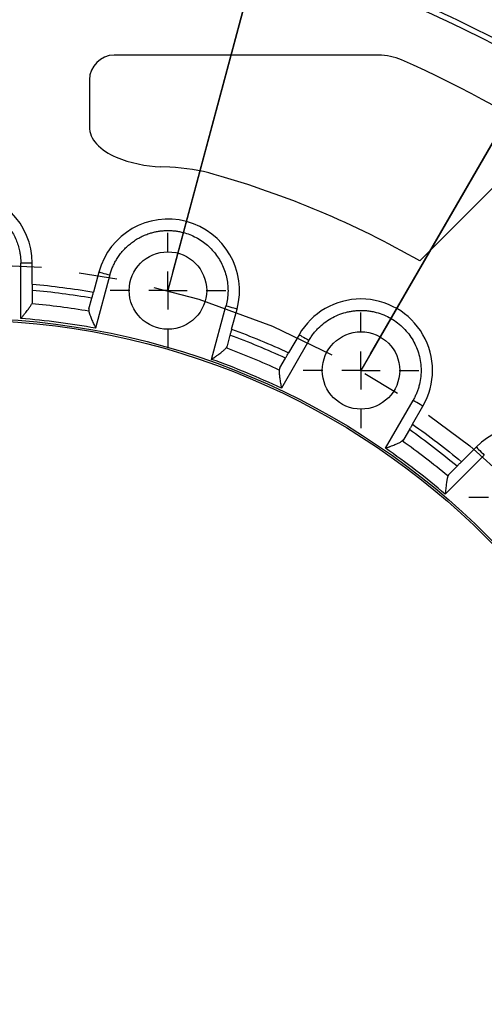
# Model space of a CAD drawing. Header units: inches. Extents: x 0.5 to 16.4, y 0.4 to 10.9.
# Tile 14 of 17: x 12 to 13.2, y 7 to 9.6. Entities that reach past the tile are written whole.
import ezdxf

# ---------------------------------------------------------------- set-up
doc = ezdxf.new("R2010")
doc.units = ezdxf.units.IN
doc.header["$MEASUREMENT"] = 0
doc.linetypes.add('CENTERX2', pattern=[0.8, 0.5, -0.1, 0.1, -0.1])
doc.layers.add('CENTER', color=151, linetype='CENTERX2')
doc.layers.add('DIMENSIONS', color=150, linetype='Continuous')
doc.styles.add('SLDTEXTSTYLE0', font='TXT', dxfattribs={"width": 0.75})
doc.dimstyles.new('SLDDIMSTYLE0', dxfattribs={"dimtxt": 0.137795, "dimasz": 0.156, "dimexe": 0, "dimexo": 0.0625, "dimgap": 0.034449, "dimtad": 0, "dimtih": 1, "dimtoh": 1, "dimdec": 3, "dimlfac": 2, "dimrnd": 1e-09, "dimzin": 12, "dimdsep": 46, "dimtxsty": 'SLDTEXTSTYLE0', "dimsah": 1, "dimcen": 0, "dimadec": 0, "dimazin": 3, "dimtfac": 1, "dimtdec": 3, "dimtofl": 0, "dimtmove": 0, "dimatfit": 3, "dimfxl": 0, "dimfrac": 2, "dimtolj": 1, "dimtzin": 12, "dimarcsym": 0})
doc.dimstyles.new('SLDDIMSTYLE1', dxfattribs={"dimtxt": 0.137795, "dimasz": 0.156, "dimexe": 0, "dimexo": 0.0625, "dimgap": 0.034449, "dimtad": 0, "dimtih": 1, "dimtoh": 1, "dimdec": 3, "dimlfac": 2, "dimrnd": 1e-09, "dimzin": 4, "dimdsep": 46, "dimtxsty": 'SLDTEXTSTYLE0', "dimsah": 1, "dimcen": 0, "dimadec": 0, "dimazin": 1, "dimtfac": 1, "dimtdec": 3, "dimtofl": 0, "dimtmove": 0, "dimatfit": 3, "dimfxl": 0, "dimfrac": 2, "dimtolj": 1, "dimtzin": 12, "dimarcsym": 0})
doc.dimstyles.new('SLDDIMSTYLE3', dxfattribs={"dimtxt": 0.137795, "dimasz": 0.156, "dimexe": 0, "dimexo": 0.0625, "dimgap": 0.034449, "dimtad": 0, "dimtih": 1, "dimtoh": 1, "dimdec": 3, "dimlfac": 2, "dimrnd": 1e-09, "dimzin": 4, "dimdsep": 46, "dimtxsty": 'SLDTEXTSTYLE0', "dimsah": 1, "dimcen": 0, "dimadec": 0, "dimazin": 1, "dimtfac": 1, "dimtdec": 3, "dimtofl": 0, "dimtmove": 0, "dimatfit": 3, "dimfxl": 0, "dimfrac": 2, "dimtolj": 1, "dimtzin": 12, "dimarcsym": 0})

# ---------------------------------------------------------------- blocks, each defined once
blk = doc.blocks.new('_D')
at = {"layer": 'DIMENSIONS'}
for p, q in [((8.471, 8.6091), (8.221, 8.6091)), ((9.0451, 8.3063), (8.471, 8.6091))]:
    blk.add_line(p, q, dxfattribs=at)
blk.add_solid([(9.0451, 8.3063), (8.9193, 8.402), (8.895, 8.3561)], dxfattribs=at)
at = {"layer": 'DIMENSIONS', "attachment_point": 1, "style": 'SLDTEXTSTYLE0'}
for s, insert, char_height in [('%%c', (6.5102, 8.6763), 0.1378), ('12.795', (6.718, 8.6785), 0.1378), ('Bolt Circle', (7.3297, 8.6785), 0.137795)]:
    blk.add_mtext(s, dxfattribs=dict(at, insert=insert, char_height=char_height))
blk = doc.blocks.new('_D_1')
at = {"layer": 'DIMENSIONS'}
for p, q in [((13.1691, 5.1617), (14.4026, 3.5879)), ((14.4026, 3.5879), (14.6526, 3.5879))]:
    blk.add_line(p, q, dxfattribs=at)
blk.add_solid([(13.1691, 5.1617), (13.2449, 5.0229), (13.2858, 5.055)], dxfattribs=at)
at = {"layer": 'DIMENSIONS', "attachment_point": 1, "style": 'SLDTEXTSTYLE0'}
for s, insert, char_height in [('Bolt Circle', (15.3703, 3.6572), 0.137795), ('%%c', (14.6526, 3.6551), 0.1378), ('8.396', (14.8604, 3.6572), 0.1378)]:
    blk.add_mtext(s, dxfattribs=dict(at, insert=insert, char_height=char_height))
blk = doc.blocks.new('SW_ANGORDINATE_DIMENSION_1')
at = {"layer": 'DIMENSIONS', "color": 0}
for p, q in [((0, 0), (-0.3898, -1.4548)), ((-0.3769, -1.4065), (0, 0))]:
    blk.add_line(p, q, dxfattribs=at)
at = {"layer": 'DIMENSIONS', "color": 0, "insert": (0, 0.1611), "char_height": 0.125, "attachment_point": 1, "style": 'SLDTEXTSTYLE0'}
blk.add_mtext('15.00°', dxfattribs=at)
blk = doc.blocks.new('SW_ANGORDINATE_DIMENSION_2')
at = {"layer": 'DIMENSIONS', "color": 0}
for p, q in [((0, 0), (-0.7531, -1.3043)), ((-0.7281, -1.261), (0, 0))]:
    blk.add_line(p, q, dxfattribs=at)
at = {"layer": 'DIMENSIONS', "color": 0, "insert": (0, 0.1611), "char_height": 0.125, "attachment_point": 1, "style": 'SLDTEXTSTYLE0'}
blk.add_mtext('30.00°', dxfattribs=at)
blk = doc.blocks.new('_D_2')
at = {"layer": 'DIMENSIONS'}
for p, q in [((10.294, 7.9561), (10.9361, 7.4919)), ((13.4547, 5.6714), (11.2416, 7.2711))]:
    blk.add_line(p, q, dxfattribs=at)
for points in [[(10.294, 7.9561), (10.4052, 7.8437), (10.4356, 7.8858)], [(13.4547, 5.6714), (13.3435, 5.7838), (13.313, 5.7417)]]:
    blk.add_solid(points, dxfattribs=at)
at = {"layer": 'DIMENSIONS', "char_height": 0.1378, "attachment_point": 1, "style": 'SLDTEXTSTYLE0'}
for s, insert in [('%%c', (10.7559, 7.4487)), ('7.800', (10.9637, 7.4508))]:
    blk.add_mtext(s, dxfattribs=dict(at, insert=insert))
blk = doc.blocks.new('_D_5')
at = {"layer": 'DIMENSIONS'}
for p, q in [((9.8373, 4.1543), (9.326, 3.4867)), ((9.326, 3.4867), (9.076, 3.4867))]:
    blk.add_line(p, q, dxfattribs=at)
blk.add_solid([(9.8373, 4.1543), (9.7218, 4.0462), (9.763, 4.0146)], dxfattribs=at)
at = {"layer": 'DIMENSIONS', "char_height": 0.1378, "attachment_point": 1, "style": 'SLDTEXTSTYLE0'}
for s, insert in [('%%c', (8.3082, 3.5539)), ('13.400', (8.516, 3.556))]:
    blk.add_mtext(s, dxfattribs=dict(at, insert=insert))
blk = doc.blocks.new('SW_CENTERMARKSYMBOL_20')
at = {"layer": 'CENTER', "color": 0}
for p, q in [((0, 0.1), (0, 0.1516)), ((0, 0), (0, 0.05)), ((-0.1, 0), (-0.1516, 0)), ((0, 0), (-0.05, 0)), ((0, 0), (0, -0.05)), ((0, 0), (0.05, 0)), ((0.1, 0), (0.1516, 0)), ((0, -0.1), (0, -0.1516))]:
    blk.add_line(p, q, dxfattribs=at)
blk = doc.blocks.new('SW_CENTERMARKSYMBOL_21')
at = {"layer": 'CENTER', "color": 0}
for p, q in [((0, 0.1), (0, 0.1516)), ((0, 0), (0, 0.05)), ((-0.1, 0), (-0.1516, 0)), ((0, 0), (-0.05, 0)), ((0, 0), (0, -0.05)), ((0, 0), (0.05, 0)), ((0.1, 0), (0.1516, 0)), ((0, -0.1), (0, -0.1516))]:
    blk.add_line(p, q, dxfattribs=at)
blk = doc.blocks.new('SW_CENTERMARKSYMBOL_22')
at = {"layer": 'CENTER', "color": 0}
for p, q in [((0, 0.1), (0, 0.1516)), ((0, 0), (0, 0.05)), ((-0.1, 0), (-0.1516, 0)), ((0, 0), (-0.05, 0)), ((0, 0), (0, -0.05)), ((0, 0), (0.05, 0)), ((0.1, 0), (0.1516, 0)), ((0, -0.1), (0, -0.1516))]:
    blk.add_line(p, q, dxfattribs=at)

msp = doc.modelspace()

# ---------------------------------------------------------------- linework, layer by layer
at = {"color": 1, "linetype": 'Continuous', "lineweight": 25}
for p, q in [((12.970041, 9.458754), (12.276822, 9.458754)), ((12.211822, 9.393754), (12.211822, 9.271254)), ((12.422866, 9.164552), (12.399322, 9.16553)), ((13.077963, 8.918956), (13.28367, 9.124663)), ((12.061822, 8.912704), (12.031822, 8.912704)), ((12.031822, 8.767872), (12.031822, 8.912704)), ((12.061822, 8.858085), (12.061822, 8.912704)), ((12.236459, 8.889713), (12.222323, 8.836955)), ((12.265437, 8.881948), (12.227952, 8.742051)), ((12.061822, 8.841633), (12.061822, 8.812468)), ((12.210516, 8.792892), (12.218065, 8.821063)), ((12.532219, 8.660523), (12.569704, 8.80042)), ((12.584545, 8.739898), (12.598682, 8.792656)), ((12.580287, 8.724006), (12.572739, 8.695835)), ((12.787398, 8.710248), (12.714982, 8.58482)), ((12.761417, 8.725248), (12.734108, 8.677947)), ((12.7113, 8.638441), (12.725882, 8.663698)), ((12.98778, 8.42732), (13.060196, 8.552748)), ((13.058867, 8.490447), (13.086177, 8.537748)), ((13.050641, 8.476199), (13.036059, 8.450941)), ((13.225922, 8.430518), (13.1873, 8.391897)), ((13.247135, 8.409305), (13.144723, 8.306894)), ((13.155044, 8.359641), (13.175666, 8.380263))]:
    msp.add_line(p, q, dxfattribs=at)
at = {"color": 1, "linetype": 'Continuous', "lineweight": 25, "flags": 128}
for points in [[(12.236459, 8.889713), (12.237016, 8.889564), (12.238665, 8.889122), (12.241343, 8.888404), (12.244947, 8.887439), (12.249338, 8.886262), (12.254348, 8.88492), (12.259784, 8.883463), (12.265437, 8.881948)], [(12.598682, 8.792656), (12.598125, 8.792805), (12.596476, 8.793247), (12.593798, 8.793964), (12.590194, 8.79493), (12.585803, 8.796106), (12.580793, 8.797449), (12.575357, 8.798905), (12.569704, 8.80042)], [(12.761417, 8.725248), (12.761917, 8.72496), (12.763395, 8.724106), (12.765796, 8.72272), (12.769027, 8.720855), (12.772964, 8.718582), (12.777456, 8.715988), (12.78233, 8.713175), (12.787398, 8.710248)], [(13.086177, 8.537748), (13.085678, 8.538036), (13.084199, 8.53889), (13.081798, 8.540276), (13.078567, 8.542142), (13.07463, 8.544415), (13.070139, 8.547008), (13.065265, 8.549822), (13.060196, 8.552748)], [(13.225922, 8.430518), (13.226329, 8.430111), (13.227536, 8.428904), (13.229497, 8.426943), (13.232135, 8.424305), (13.235349, 8.421091), (13.239017, 8.417423), (13.242996, 8.413444), (13.247135, 8.409305)]]:
    msp.add_lwpolyline(points, dxfattribs=at)
at = {"color": 1, "linetype": 'Continuous', "lineweight": 25}
for centre, radius in [((11.874322, 6.813754), 3.35), ((11.874322, 6.813754), 3.345), ((12.41757, 8.841184), 0.101562), ((11.874322, 6.813754), 1.955), ((11.874322, 6.813754), 1.95), ((12.923797, 8.631498), 0.101562)]:
    msp.add_circle(centre, radius, dxfattribs=at)
for centre, radius, start, end in [((11.874322, 6.813754), 3.030858, 61.536143, 73.463857), ((12.276822, 9.393754), 0.065, 90, 180), ((12.970041, 9.308754), 0.15, 66.290556, 90), ((11.874322, 6.813754), 2.875, 23.709444, 66.290556), ((12.276822, 9.271254), 0.065, 180, 223.813061), ((12.338158, 9.3301), 0.15, 223.813061, 247.765216), ((12.413839, 9.515229), 0.35, 247.765216, 267.622891), ((12.402127, 8.664983), 0.5, 74.086582, 87.622891), ((11.874322, 6.813754), 2.425, 60.241412, 74.086582), ((11.874322, 8.912704), 0.1875, 360, 180), ((12.41757, 8.841184), 0.1875, 345, 165), ((11.874322, 6.813754), 2.036528, 80.282615, 84.717385), ((12.923797, 8.631498), 0.1875, 330, 150), ((11.874322, 6.813754), 2.001413, 80.338686, 84.661314), ((11.874322, 6.813754), 2.036528, 65.282615, 69.717385), ((11.874322, 6.813754), 2.001413, 65.338686, 69.661314), ((11.874322, 6.813754), 2.036528, 50.282615, 54.717385), ((13.358504, 8.297936), 0.1875, 315, 135), ((11.874322, 6.813754), 2.001413, 50.338686, 54.661314)]:
    msp.add_arc(centre, radius, start, end, dxfattribs=at)
for points in [[(13.344726, 9.447855), (13.140034, 9.562118), (12.922715, 9.652134), (12.69718, 9.716077)], [(12.061822, 8.858085), (12.115665, 8.853147), (12.169037, 8.84612), (12.222323, 8.836955)], [(12.061822, 8.812468), (12.061822, 8.810417), (12.061406, 8.808421), (12.060539, 8.806485)], [(12.210516, 8.792892), (12.209986, 8.790911), (12.209871, 8.788875), (12.210207, 8.786781)], [(12.227952, 8.742051), (12.162999, 8.753963), (12.097645, 8.762567), (12.031822, 8.767872)], [(12.584545, 8.739898), (12.635275, 8.721192), (12.68501, 8.700591), (12.734108, 8.677947)], [(12.572739, 8.695835), (12.572208, 8.693854), (12.571289, 8.692033), (12.569951, 8.690388)], [(12.714982, 8.58482), (12.655325, 8.613137), (12.594426, 8.638363), (12.532219, 8.660523)], [(12.7113, 8.638441), (12.710274, 8.636665), (12.709636, 8.634728), (12.709419, 8.632618)], [(13.058867, 8.490447), (13.103028, 8.459249), (13.145735, 8.426478), (13.1873, 8.391897)], [(13.036059, 8.450941), (13.035033, 8.449165), (13.033675, 8.447644), (13.031956, 8.446401)], [(13.144723, 8.306894), (13.094428, 8.349686), (13.042132, 8.389814), (12.98778, 8.42732)], [(13.155044, 8.359641), (13.153594, 8.35819), (13.152476, 8.356485), (13.15172, 8.354503)]]:
    msp.add_open_spline(points, degree=3, dxfattribs=at)
for points, knots in [([(11.874322, 9.070204), (11.876246, 9.070184), (11.880089, 9.070144), (11.885843, 9.069816), (11.891579, 9.069293), (11.897296, 9.068555), (11.906109, 9.067091), (11.917912, 9.064313), (11.932585, 9.059307), (11.946896, 9.052793), (11.965417, 9.041974), (11.986488, 9.02487), (12.00359, 9.003802), (12.01441, 8.985281), (12.020923, 8.970973), (12.025929, 8.956297), (12.029004, 8.943248), (12.030743, 8.931884), (12.031654, 8.922312), (12.031766, 8.915909), (12.031822, 8.912704)], [0, 0, 0, 0, 0.02333752, 0.04663149, 0.06991318, 0.09321391, 0.11656493, 0.17830763, 0.24009209, 0.30440898, 0.36876779, 0.50000567, 0.63124356, 0.69556045, 0.75991926, 0.82166196, 0.88344642, 0.92231243, 0.96111524, 1, 1, 1, 1]), ([(12.265437, 8.881948), (12.265938, 8.883747), (12.266939, 8.887336), (12.268674, 8.89264), (12.270578, 8.897867), (12.272665, 8.903013), (12.274932, 8.908078), (12.277381, 8.913062), (12.28001, 8.917966), (12.28282, 8.922789), (12.287144, 8.929647), (12.29334, 8.938299), (12.30191, 8.948362), (12.311338, 8.957722), (12.321574, 8.966284), (12.332496, 8.973957), (12.343973, 8.98064), (12.355915, 8.986316), (12.367269, 8.990585), (12.377893, 8.99372), (12.387667, 8.995943), (12.397544, 8.997518), (12.407523, 8.998503), (12.414215, 8.998624), (12.41757, 8.998684)], [0, 0, 0, 0, 0.0271722, 0.05422684, 0.08119753, 0.10811823, 0.13502306, 0.16194622, 0.18892183, 0.21598381, 0.24316578, 0.3068961, 0.37067635, 0.43531974, 0.50001378, 0.56465717, 0.62935121, 0.69308153, 0.75686179, 0.80568021, 0.85420464, 0.90263334, 0.95116574, 1, 1, 1, 1]), ([(12.41757, 8.998684), (12.41927, 8.998669), (12.422664, 8.998637), (12.427745, 8.998383), (12.432809, 8.997976), (12.437854, 8.997403), (12.442881, 8.996667), (12.44789, 8.995767), (12.457166, 8.99379), (12.470526, 8.989898), (12.487382, 8.982758), (12.503315, 8.973727), (12.522725, 8.959499), (12.543597, 8.937888), (12.559068, 8.912137), (12.567789, 8.889706), (12.572387, 8.871982), (12.574923, 8.853848), (12.575251, 8.838664), (12.574487, 8.82666), (12.573412, 8.817828), (12.57187, 8.80906), (12.570427, 8.803303), (12.569704, 8.80042)], [0, 0, 0, 0, 0.017675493, 0.035306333, 0.052910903, 0.070507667, 0.088115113, 0.105751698, 0.123435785, 0.186766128, 0.250131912, 0.313462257, 0.376828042, 0.500005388, 0.623182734, 0.686513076, 0.74987886, 0.813209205, 0.87657499, 0.907474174, 0.93827871, 0.969087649, 1, 1, 1, 1]), ([(12.061822, 8.858085), (12.061822, 8.856466), (12.061822, 8.85488), (12.061822, 8.851771), (12.061822, 8.85024), (12.061822, 8.845987), (12.061822, 8.843495), (12.061822, 8.841633)], [0, 0, 0, 0, 0.25, 0.25, 0.5, 0.5, 1, 1, 1, 1]), ([(12.218065, 8.821063), (12.218306, 8.821963), (12.218583, 8.822997), (12.219207, 8.825325), (12.219556, 8.826629), (12.220657, 8.830737), (12.221485, 8.833827), (12.222323, 8.836955)], [0, 0, 0, 0, 0.25, 0.25, 0.5, 0.5, 1, 1, 1, 1]), ([(12.031822, 8.767872), (12.032522, 8.768723), (12.03386, 8.770349), (12.035772, 8.772675), (12.037495, 8.774773), (12.039029, 8.776643), (12.041488, 8.779653), (12.044713, 8.783648), (12.048485, 8.788422), (12.051664, 8.792588), (12.054507, 8.796479), (12.056998, 8.800141), (12.059114, 8.803564), (12.060075, 8.805533), (12.060539, 8.806485)], [0, 0, 0, 0, 0.06050499, 0.11575707, 0.16574984, 0.21047787, 0.24993684, 0.38252525, 0.50021071, 0.60402913, 0.69998995, 0.8069154, 0.90671269, 1, 1, 1, 1]), ([(12.210207, 8.786781), (12.210291, 8.786302), (12.210463, 8.785331), (12.210843, 8.783731), (12.211314, 8.782), (12.211885, 8.780126), (12.212553, 8.778111), (12.213561, 8.775267), (12.215047, 8.771395), (12.217123, 8.766335), (12.219584, 8.760627), (12.22216, 8.754815), (12.225006, 8.748536), (12.226887, 8.744395), (12.227952, 8.742051)], [0, 0, 0, 0, 0.04389659, 0.08919007, 0.13596092, 0.18428153, 0.23421681, 0.28582477, 0.38839642, 0.49989388, 0.61755484, 0.75015195, 0.85863611, 1, 1, 1, 1]), ([(12.787398, 8.710248), (12.788384, 8.711914), (12.790351, 8.715241), (12.793527, 8.720084), (12.79686, 8.724805), (12.800366, 8.729394), (12.804041, 8.733856), (12.807887, 8.738187), (12.815384, 8.746034), (12.82734, 8.756612), (12.844814, 8.768294), (12.863672, 8.777589), (12.880185, 8.783112), (12.893583, 8.786189), (12.903579, 8.787803), (12.91366, 8.788813), (12.920413, 8.788936), (12.923797, 8.788998)], [0, 0, 0, 0, 0.0352165, 0.07031652, 0.10534744, 0.14035694, 0.17539278, 0.21050263, 0.24573383, 0.37284348, 0.50001394, 0.62712359, 0.75429406, 0.81583711, 0.87713199, 0.93843442, 1, 1, 1, 1]), ([(12.923797, 8.788998), (12.925733, 8.788978), (12.929597, 8.788937), (12.935379, 8.788608), (12.941134, 8.788083), (12.946862, 8.787341), (12.952563, 8.786388), (12.958238, 8.785224), (12.968781, 8.782655), (12.98392, 8.777589), (13.002774, 8.768298), (13.020253, 8.75661), (13.040866, 8.73839), (13.061718, 8.711127), (13.074901, 8.67944), (13.080375, 8.652479), (13.081758, 8.631501), (13.080378, 8.610523), (13.076905, 8.593461), (13.072871, 8.580319), (13.069271, 8.570855), (13.065104, 8.56162), (13.061835, 8.55571), (13.060196, 8.552748)], [0, 0, 0, 0, 0.017619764, 0.035181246, 0.052708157, 0.070224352, 0.087753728, 0.105320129, 0.122947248, 0.186543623, 0.250170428, 0.313766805, 0.377393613, 0.500006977, 0.622620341, 0.686216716, 0.749843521, 0.813439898, 0.877066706, 0.907858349, 0.93852583, 0.969197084, 1, 1, 1, 1]), ([(12.584545, 8.739898), (12.584126, 8.738334), (12.583716, 8.736802), (12.582911, 8.733798), (12.582515, 8.73232), (12.581414, 8.728211), (12.580769, 8.725805), (12.580287, 8.724006)], [0, 0, 0, 0, 0.25, 0.25, 0.5, 0.5, 1, 1, 1, 1]), ([(12.532219, 8.660523), (12.533114, 8.661164), (12.534828, 8.662388), (12.537277, 8.664141), (12.539484, 8.665721), (12.541449, 8.66713), (12.544604, 8.669401), (12.548753, 8.672426), (12.553633, 8.67606), (12.557781, 8.679262), (12.561535, 8.682284), (12.564888, 8.685177), (12.567818, 8.687935), (12.569256, 8.689589), (12.569951, 8.690388)], [0, 0, 0, 0, 0.06050499, 0.11575707, 0.16574984, 0.21047787, 0.24993684, 0.38252525, 0.50021071, 0.60402913, 0.69998995, 0.8069154, 0.90671269, 1, 1, 1, 1]), ([(12.725882, 8.663698), (12.726347, 8.664505), (12.726883, 8.665432), (12.728088, 8.667519), (12.728763, 8.668689), (12.730889, 8.672372), (12.732489, 8.675143), (12.734108, 8.677947)], [0, 0, 0, 0, 0.25, 0.25, 0.5, 0.5, 1, 1, 1, 1]), ([(12.709419, 8.632618), (12.709377, 8.632134), (12.709291, 8.631151), (12.709244, 8.629508), (12.709251, 8.627714), (12.709317, 8.625756), (12.709441, 8.623636), (12.709679, 8.620629), (12.710112, 8.616504), (12.710807, 8.611079), (12.711707, 8.604928), (12.712691, 8.598648), (12.713815, 8.591847), (12.71456, 8.587359), (12.714982, 8.58482)], [0, 0, 0, 0, 0.04389659, 0.08919007, 0.13596092, 0.18428153, 0.23421681, 0.28582477, 0.38839642, 0.49989388, 0.61755484, 0.75015195, 0.85863611, 1, 1, 1, 1]), ([(13.058867, 8.490447), (13.058058, 8.489045), (13.057265, 8.487671), (13.05571, 8.484978), (13.054945, 8.483653), (13.052818, 8.479969), (13.051573, 8.477812), (13.050641, 8.476198)], [0, 0, 0, 0, 0.25, 0.25, 0.5, 0.5, 1, 1, 1, 1]), ([(12.98778, 8.42732), (12.988811, 8.427707), (12.990784, 8.428446), (12.993602, 8.429505), (12.996143, 8.43046), (12.998407, 8.431313), (13.002042, 8.43269), (13.006832, 8.434538), (13.012486, 8.436785), (13.017322, 8.438804), (13.021729, 8.440751), (13.025718, 8.442678), (13.029262, 8.444584), (13.031079, 8.445809), (13.031956, 8.446401)], [0, 0, 0, 0, 0.06050499, 0.11575707, 0.16574984, 0.21047787, 0.24993684, 0.38252525, 0.50021071, 0.60402913, 0.69998995, 0.8069154, 0.90671269, 1, 1, 1, 1]), ([(13.175666, 8.380263), (13.176325, 8.380922), (13.177082, 8.381679), (13.178786, 8.383383), (13.179741, 8.384338), (13.182748, 8.387345), (13.18501, 8.389607), (13.1873, 8.391897)], [0, 0, 0, 0, 0.25, 0.25, 0.5, 0.5, 1, 1, 1, 1]), ([(13.15172, 8.354503), (13.151554, 8.354046), (13.151217, 8.353119), (13.150746, 8.351544), (13.150289, 8.349809), (13.149846, 8.347901), (13.149417, 8.345821), (13.148868, 8.342855), (13.148219, 8.338758), (13.147487, 8.333339), (13.146764, 8.327164), (13.146089, 8.320844), (13.145414, 8.313983), (13.144973, 8.309455), (13.144723, 8.306894)], [0, 0, 0, 0, 0.04389659, 0.08919007, 0.13596092, 0.18428153, 0.23421681, 0.28582477, 0.38839642, 0.49989388, 0.61755484, 0.75015195, 0.85863611, 1, 1, 1, 1])]:
    msp.add_open_spline(points, degree=3, knots=knots, dxfattribs=at)
at = {"layer": 'CENTER', "linetype": 'CENTERX2'}
for radius in [3.19875, 2.09895]:
    msp.add_circle((11.874322, 6.813754), radius, dxfattribs=at)

# ---------------------------------------------------------------- block references
at = {"layer": 'CENTER'}
for name, p in [('SW_CENTERMARKSYMBOL_20', (12.41757, 8.841184)), ('SW_CENTERMARKSYMBOL_21', (12.923797, 8.631498)), ('SW_CENTERMARKSYMBOL_22', (13.358504, 8.297936))]:
    msp.add_blockref(name, p, dxfattribs=at)
at = {"layer": 'DIMENSIONS'}
for name, p in [('SW_ANGORDINATE_DIMENSION_1', (12.807379, 10.295971)), ('SW_ANGORDINATE_DIMENSION_2', (13.67685, 9.935824))]:
    msp.add_blockref(name, p, dxfattribs=at)

# ---------------------------------------------------------------- dimensions: what is measured, and where the dimension line sits
for p1, p2, dimstyle, picture, middle in [((13.911387, 9.47324), (9.837257, 4.154268), 'SLDDIMSTYLE3', '_D_5', (8.692062, 3.486745)), ((10.293977, 7.956125), (13.454667, 5.671384), 'SLDDIMSTYLE1', '_D_2', (11.088879, 7.381521))]:
    dim = msp.add_diameter_dim_2p(p1=p1, p2=p2, dimstyle=dimstyle, dxfattribs=at)
    dim.commit()
    dim.dimension.update_dxf_attribs({"geometry": picture, "text_midpoint": middle, "dimtype": 163})
for p1, p2, picture, middle in [((14.703531, 5.321246), (9.045114, 8.306262), '_D', (7.365592, 8.609148)), ((10.57954, 8.465762), (13.169104, 5.161746), '_D_1', (15.457062, 3.587933))]:
    dim = msp.add_diameter_dim_2p(p1=p1, p2=p2, text='<> Bolt Circle', dimstyle='SLDDIMSTYLE0', dxfattribs=at)
    dim.commit()
    dim.dimension.update_dxf_attribs({"geometry": picture, "text_midpoint": middle, "dimtype": 163})

doc.saveas('drawing.dxf')
